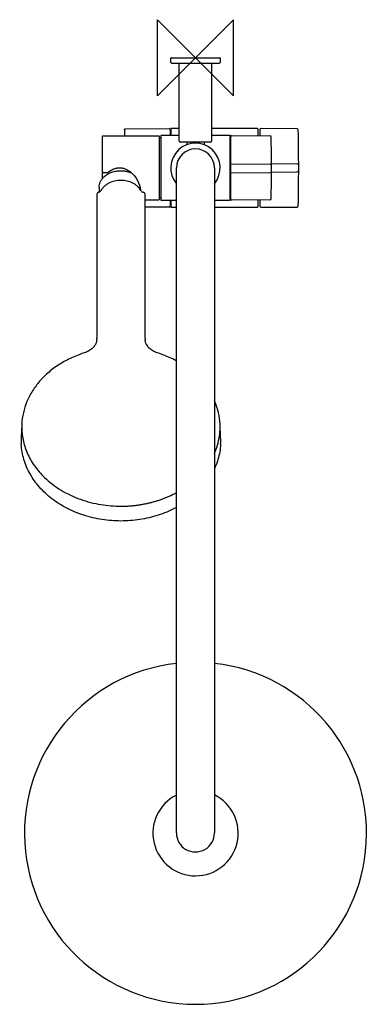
# Model space of a CAD drawing. Header units: millimetres. Extents: x -92 to 93, y -498 to 20.
import ezdxf

# ---------------------------------------------------------------- set-up
doc = ezdxf.new("R2010")
doc.units = ezdxf.units.MM
doc.header["$MEASUREMENT"] = 0
doc.layers.add('ORIGIN', color=6, linetype='Continuous')
doc.layers.add('PLANNING', color=1, linetype='Continuous')

# ---------------------------------------------------------------- blocks, each defined once
blk = doc.blocks.new('130315_T')
at = {"layer": 'ORIGIN'}
for p, q in [((-20, -20), (-20, 20)), ((-20, 20), (20, -20)), ((20, 20), (-20, -20)), ((20, -20), (20, 20))]:
    blk.add_line(p, q, dxfattribs=at)
at = {"layer": 'PLANNING'}
for p, q in [((-12.8, 0), (12.8, 0)), ((-13, -2.5), (-13, -0.2)), ((-12.5, -3), (-13, -2.5)), ((12.5, -3), (-12.5, -3)), ((-8.5, -44), (-8.5, -3)), ((8.5, -3), (8.5, -44)), ((13, -2.5), (12.5, -3)), ((13, -0.2), (13, -2.5)), ((-19.25, -41.25), (-48.7, -41.25)), ((-36.82, -37.45), (-13.9, -37.25)), ((-8.5, -41), (-18.3, -41)), ((-18.3, -41), (-18.3, -75)), ((-13.9, -37.25), (-13.9, -37.3)), ((-13.9, -37.3), (-13.8, -37.3)), ((-13.3, -37.8), (-13.3, -41)), ((-12.7, -37.25), (-13, -37.55)), ((-13, -37.55), (-13, -41)), ((-8.5, -37.25), (-12.7, -37.25)), ((32.7, -37.25), (8.5, -37.25)), ((18.3, -41), (8.5, -41)), ((18.3, -75), (18.3, -41)), ((19.2, -41.04), (19.3, -41.04)), ((19.3, -40.99), (39.35, -41.17)), ((19.3, -41.04), (19.3, -40.99)), ((33, -37.55), (32.7, -37.25)), ((33, -41.11), (33, -37.55)), ((33.9, -37.8), (33.9, -41.12)), ((34.5, -37.3), (34.4, -37.3)), ((34.5, -37.25), (34.5, -37.3)), ((53.59, -37.42), (34.5, -37.25)), ((-49, -41.55), (-49, -63.68)), ((-19, -74.5), (-19, -41.5)), ((-19, -42), (-18.3, -42)), ((8, -44.5), (-8, -44.5)), ((-4.5, -44.5), (-4.5, -45.8)), ((4.5, -44.5), (4.5, -45.8)), ((18.3, -42), (18.7, -42)), ((18.7, -74.46), (18.7, -41.54)), ((18.7, -55.91), (39.35, -56.09)), ((40, -55.75), (53.73, -55.87)), ((-48.5, -60.42), (-46.24, -60.42)), ((-10, -408), (-10, -58)), ((10, -58), (10, -408)), ((18.7, -60.62), (39.35, -60.47)), ((40, -60.25), (53.59, -60.13)), ((-51.89, -71.86), (-51.89, -147.56)), ((-50.71, -68.33), (-50.71, -70.75)), ((-26.54, -147.56), (-26.54, -71.86)), ((-26.54, -74.75), (-19.25, -74.75)), ((-18.3, -74), (-19, -74)), ((-18.3, -75), (-10, -75)), ((-13.3, -75), (-13.3, -78.2)), ((-13, -75), (-13, -78.45)), ((10, -75), (18.3, -75)), ((18.3, -74), (18.7, -74)), ((19.3, -74.96), (19.2, -74.96)), ((39.35, -74.83), (19.3, -75.01)), ((19.3, -75.01), (19.3, -74.96)), ((33, -78.45), (33, -74.89)), ((33.9, -74.88), (33.9, -78.2)), ((-13.9, -78.75), (-26.54, -78.64)), ((-13.9, -78.7), (-13.9, -78.75)), ((-13.8, -78.7), (-13.9, -78.7)), ((-13, -78.45), (-12.7, -78.75)), ((-12.7, -78.75), (-10, -78.75)), ((10, -78.75), (32.7, -78.75)), ((32.7, -78.75), (33, -78.45)), ((34.4, -78.7), (34.5, -78.7)), ((34.5, -78.75), (53.59, -78.58)), ((34.5, -78.7), (34.5, -78.75)), ((-91.37, -192.9), (-91.68, -200.14)), ((13.25, -200.14), (12.94, -192.9))]:
    blk.add_line(p, q, dxfattribs=at)
for centre, radius, start, end in [((-12.8, -0.2), 0.2, 90, 180), ((12.8, -0.2), 0.2, 359.9926, 90.0074), ((-48.7, -41.55), 0.3, 90.0862, 180), ((666.2, -58.11), 703.81, 178.35748, 178.62739), ((-19.25, -41.5), 0.25, 359.9862, 90), ((-13.8, -37.8), 0.5, 0, 90), ((19.2, -41.54), 0.5, 90, 180), ((34.4, -37.8), 0.5, 90, 180), ((39.35, -41.67), 0.5, 1.08, 89.5001), ((53.58, -37.92), 0.5, 1.2794, 89.5), ((-845.69, -58), 900, 358.72063, 1.27937), ((0, -58), 13, 320.2849, 219.7151), ((-8, -44), 0.5, 180, 270), ((8, -44), 0.5, 270, 360), ((-826.97, -58), 866.97, 358.92005, 1.07995), ((0, -58), 10, 360, 180), ((39.35, -56.74), 0.654, 6.3683, 89.8562), ((53.72, -56.45), 0.582, 6.3459, 89.8562), ((-48.52, -59.94), 0.483, 182.0269, 272.038), ((-46.24, -60.16), 0.267, 270, 309.8739), ((39.35, -59.82), 0.649, 270.1438, 358.4084), ((53.58, -59.41), 0.721, 270.1438, 359.5831), ((-50.69, -72), 1.2, 102.3173, 173.5328), ((-51.34, -69.05), 1.81, 282.3173, 330.7306), ((-27.08, -69.04), 1.83, 209.3087, 257.4759), ((-27.74, -72), 1.21, 6.674, 77.4759), ((-19.25, -74.5), 0.25, 270.0138, 0), ((19.2, -74.46), 0.5, 180, 270), ((39.35, -74.33), 0.5, 270.4999, 358.92), ((-13.8, -78.2), 0.5, 270, 359.9987), ((34.4, -78.2), 0.5, 180, 270), ((53.58, -78.08), 0.5, 270.5, 358.7206), ((-156.65, -147.56), 104.76, 359.4502, 360), ((77.61, -147.56), 104.15, 179.9984, 180.5514), ((-60.4, -146.42), 9, 314.4277, 326.6093), ((-18.21, -146.57), 8.76, 213.2275, 225.7354), ((-58.21, -201.59), 33.51, 177.5056, 180), ((-58, -201.59), 33.72, 180, 183.1788), ((-21.16, -201.57), 34.45, 356.8551, 359.9661), ((-19.33, -201.58), 32.62, 359.9661, 2.5283), ((0.05, -408.18), 89.98, 96.4116, 83.6495), ((0.04, -408.12), 22.44, 116.595, 63.6584), ((0, -408), 10, 179.9311, 179.9996), ((0, -408), 10, 179.9996, 0.0004), ((0, -408), 10, 0.0004, 0.0801)]:
    blk.add_arc(centre, radius, start, end, dxfattribs=at)
for points, degree, knots in [([(-37.31, -37.94), (-37.31, -37.85), (-37.31, -37.77), (-37.27, -37.59), (-37.16, -37.49), (-36.98, -37.45), (-36.9, -37.45), (-36.82, -37.45)], 5, [3.315494, 3.315494, 3.315494, 3.315494, 3.315494, 3.315494, 3.815494, 3.815494, 4.315494, 4.315494, 4.315494, 4.315494, 4.315494, 4.315494]), ([(-46.07, -60.36), (-45.56, -59.93), (-44.49, -59.17), (-42.76, -58.36), (-40.98, -57.93), (-39.18, -57.91), (-37.38, -58.3), (-35.63, -59.1), (-31.48, -61.98), (-29.29, -66.25), (-28.83, -69.66)], 3, [85.357381, 85.357381, 85.357381, 85.357381, 87.368887, 89.274054, 91.072611, 92.831593, 94.642259, 96.545892, 98.579456, 109.761333, 109.761333, 109.761333, 109.761333]), ([(-28.67, -69.93), (-28.89, -69.53), (-29.42, -68.76), (-30.41, -67.71), (-31.58, -66.78), (-33.38, -65.73), (-35.93, -64.82), (-39.21, -64.46), (-42.5, -64.82), (-45.05, -65.73), (-46.85, -66.79), (-48.02, -67.71), (-49, -68.76), (-49.53, -69.54), (-49.76, -69.94)], 3, [-105.561959, -105.561959, -105.561959, -105.561959, -104.18575, -102.748093, -101.259284, -99.719549, -96.510407, -93.186888, -89.867975, -86.656858, -85.117425, -83.627278, -82.193413, -80.811946, -80.811946, -80.811946, -80.811946]), ([(-51.89, -148.56), (-51.9, -148.79), (-51.96, -149.27), (-52.17, -149.97), (-52.42, -150.56), (-52.67, -151.02), (-52.81, -151.25), (-52.89, -151.37)], 3, [-0.185145, -0.185145, -0.185145, -0.185145, 0.506662, 1.239053, 2.013747, 2.4123, 2.824057, 2.824057, 2.824057, 2.824057]), ([(-25.54, -151.37), (-25.61, -151.25), (-25.76, -151.02), (-26.01, -150.56), (-26.26, -149.97), (-26.46, -149.27), (-26.52, -148.79), (-26.53, -148.56)], 3, [143.661578, 143.661578, 143.661578, 143.661578, 144.073336, 144.471888, 145.246582, 145.978974, 146.67078, 146.67078, 146.67078, 146.67078]), ([(-58.32, -155.3), (-60.64, -156.03), (-65.15, -157.76), (-71.45, -161.16), (-77.08, -165.26), (-81.91, -169.97), (-85.85, -175.2), (-88.81, -180.84), (-90.73, -186.78), (-91.28, -190.86), (-91.37, -192.9)], 3, [9.658721, 9.658721, 9.658721, 9.658721, 16.962918, 24.122557, 31.081568, 37.801904, 44.320884, 50.66474, 56.848138, 62.972642, 62.972642, 62.972642, 62.972642]), ([(-54.1, -152.84), (-54.67, -153.4), (-55.66, -154.13), (-56.93, -154.78), (-57.71, -155.1), (-58.11, -155.23), (-58.32, -155.3)], 3, [4.737203, 4.737203, 4.737203, 4.737203, 7.13204, 8.384982, 9.016996, 9.658721, 9.658721, 9.658721, 9.658721]), ([(-20.11, -155.3), (-20.31, -155.23), (-20.72, -155.1), (-21.5, -154.78), (-22.77, -154.13), (-23.75, -153.4), (-24.32, -152.84)], 3, [136.826914, 136.826914, 136.826914, 136.826914, 137.46864, 138.100653, 139.353595, 141.748433, 141.748433, 141.748433, 141.748433]), ([(-10, -159.58), (-11.08, -158.99), (-14.36, -157.35), (-17.79, -156.03), (-20.11, -155.3)], 3, [125.833156, 125.833156, 125.833156, 125.833156, 129.522718, 136.826914, 136.826914, 136.826914, 136.826914]), ([(12.94, -192.9), (12.85, -190.86), (12.3, -186.78), (10.97, -182.67), (10.08, -180.59), (10, -180.4)], 3, [83.512994, 83.512994, 83.512994, 83.512994, 89.637497, 95.820896, 96.430805, 96.430805, 96.430805, 96.430805]), ([(-39.21, -243.83), (-39.21, -243.83), (-42.55, -243.83), (-49.17, -243.33), (-58.77, -241.07), (-67.69, -237.39), (-74.34, -233.21), (-78.99, -229.27), (-82.09, -226.09), (-84.79, -222.69), (-87.09, -219.1), (-88.94, -215.35), (-90.34, -211.47), (-91.28, -207.5), (-91.59, -204.81), (-91.66, -203.46)], 3, [72.762453, 72.762453, 72.762453, 72.762453, 72.766278, 82.759086, 92.635979, 102.27179, 111.587936, 116.111346, 120.54349, 124.888149, 129.124291, 133.315573, 137.420444, 141.481461, 145.524932, 145.524932, 145.524932, 145.524932]), ([(13.23, -203.46), (13.16, -204.81), (12.85, -207.5), (11.92, -211.47), (10.86, -214.38), (10.16, -215.97), (10, -216.31)], 3, [-145.524932, -145.524932, -145.524932, -145.524932, -141.481461, -137.420444, -133.315573, -132.195549, -132.195549, -132.195549, -132.195549]), ([(-10, -236.7), (-10.25, -236.84), (-13.35, -238.47), (-19.65, -241.07), (-29.25, -243.33), (-35.88, -243.83), (-39.21, -243.83), (-39.21, -243.83)], 3, [-103.13885, -103.13885, -103.13885, -103.13885, -102.27179, -92.635979, -82.759086, -72.766278, -72.762453, -72.762453, -72.762453, -72.762453])]:
    blk.add_open_spline(points, degree=degree, knots=knots, dxfattribs=at)
for points, weights in [([(-50.71, -68.33), (-50.71, -59.47), (-39.21, -59.47)], [1, 0.707106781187, 1]), ([(-39.21, -59.47), (-36.27, -59.47), (-33.69, -60.56)], [1, 0.90422403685, 0.871085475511]), ([(-91.4, -194.35), (-91.4, -236.04), (-39.21, -236.04)], [1, 0.707111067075, 0.999991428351]), ([(10, -208.22), (12.97, -201.49), (12.97, -194.35)], [0.897519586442, 0.933794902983, 1]), ([(-39.21, -236.04), (-23.24, -236.04), (-10, -228.89)], [0.999991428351, 0.887460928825, 0.861404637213])]:
    blk.add_rational_spline(points, weights, degree=2, dxfattribs=at)

msp = doc.modelspace()

# ---------------------------------------------------------------- block references
msp.add_blockref('130315_T', (0, 0))

doc.saveas('drawing.dxf')
